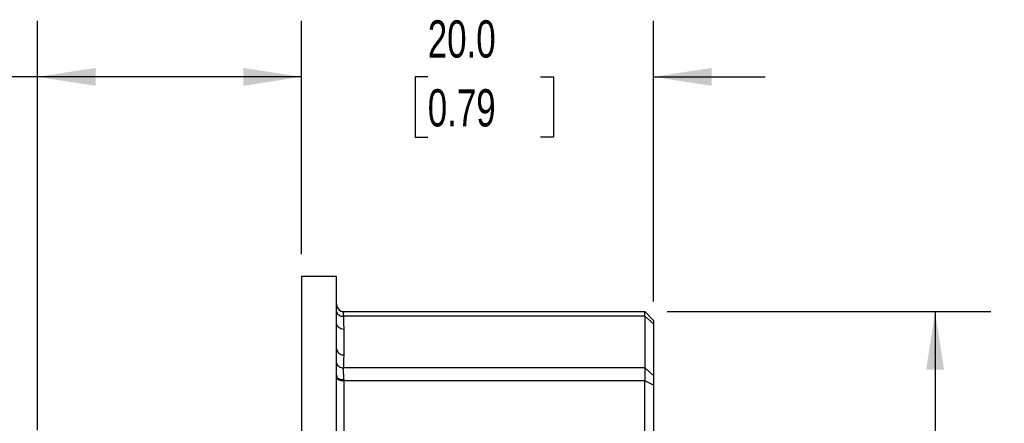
# Model space of a CAD drawing. Header units: millimetres. Extents: x 6 to 273, y 6 to 210.
# Tile 7 of 10: x 51 to 107, y 118 to 141. Entities that reach past the tile are written whole.
import ezdxf

# ---------------------------------------------------------------- set-up
doc = ezdxf.new("R2010")
doc.units = ezdxf.units.MM
doc.layers.add('DIMENSIONS', color=140, linetype='Continuous', lineweight=25)
doc.styles.add('SLDTEXTSTYLE0', font='TXT', dxfattribs={"width": 0.7})
doc.dimstyles.new('SLDDIMSTYLE0', dxfattribs={"dimtxt": 2.158008, "dimasz": 3.302, "dimexe": 0, "dimexo": 0.0625, "dimgap": 0.539502, "dimtad": 0, "dimtih": 1, "dimtoh": 1, "dimrnd": 1e-09, "dimzin": 4, "dimdsep": 46, "dimtxsty": 'SLDTEXTSTYLE0', "dimsah": 1, "dimcen": 0.09, "dimadec": 0, "dimazin": 1, "dimtfac": 1, "dimtmove": 0, "dimatfit": 0, "dimfxl": 0, "dimfrac": 2, "dimtolj": 1, "dimtzin": 12, "dimarcsym": 0})
doc.dimstyles.new('SLDDIMSTYLE1', dxfattribs={"dimtxt": 2.158008, "dimasz": 3.302, "dimexe": 0, "dimexo": 0.0625, "dimgap": 0.539502, "dimtad": 0, "dimtih": 1, "dimtoh": 1, "dimrnd": 1e-09, "dimzin": 4, "dimdsep": 46, "dimtxsty": 'SLDTEXTSTYLE0', "dimsah": 1, "dimcen": 0.09, "dimadec": 0, "dimazin": 1, "dimtfac": 1, "dimtofl": 0, "dimtmove": 0, "dimatfit": 3, "dimfxl": 0, "dimfrac": 2, "dimtolj": 1, "dimtzin": 12, "dimarcsym": 0})

# ---------------------------------------------------------------- blocks, each defined once
blk = doc.blocks.new('_D')
at = {"layer": 'DIMENSIONS'}
for p, q in [((67.016, 127.215), (67.016, 140.459)), ((87.016, 124.514), (87.016, 140.459)), ((67.016, 137.284), (60.666, 137.284)), ((74.194, 137.284), (73.47, 137.284)), ((73.47, 137.284), (73.47, 133.854)), ((80.607, 137.284), (81.332, 137.284)), ((81.332, 137.284), (81.332, 133.854)), ((87.016, 137.284), (93.366, 137.284)), ((73.47, 133.854), (74.194, 133.854)), ((81.332, 133.854), (80.607, 133.854))]:
    blk.add_line(p, q, dxfattribs=at)
for points in [[(67.016, 137.284), (63.714, 137.792), (63.714, 136.776)], [(87.016, 137.284), (90.318, 136.776), (90.318, 137.792)]]:
    blk.add_solid(points, dxfattribs=at)
at = {"layer": 'DIMENSIONS', "char_height": 2.1167, "attachment_point": 1, "style": 'SLDTEXTSTYLE0'}
for s, insert in [('20.0', (74.194, 140.496)), ('0.79', (74.194, 136.583))]:
    blk.add_mtext(s, dxfattribs=dict(at, insert=insert))
blk = doc.blocks.new('_D_1')
at = {"layer": 'DIMENSIONS'}
for p, q in [((52.016, 117.215), (52.016, 140.459)), ((67.016, 127.215), (67.016, 140.459)), ((36.322, 137.284), (35.598, 137.284)), ((35.598, 137.284), (35.598, 133.854)), ((42.735, 137.284), (43.46, 137.284)), ((43.46, 137.284), (43.46, 133.854)), ((52.016, 137.284), (45.659, 137.284)), ((67.016, 137.284), (52.016, 137.284)), ((35.598, 133.854), (36.322, 133.854)), ((43.46, 133.854), (42.735, 133.854))]:
    blk.add_line(p, q, dxfattribs=at)
for points in [[(52.016, 137.284), (55.318, 136.776), (55.318, 137.792)], [(67.016, 137.284), (63.714, 137.792), (63.714, 136.776)]]:
    blk.add_solid(points, dxfattribs=at)
at = {"layer": 'DIMENSIONS', "char_height": 2.1167, "attachment_point": 1, "style": 'SLDTEXTSTYLE0'}
for s, insert in [('15.0', (36.322, 140.496)), ('0.59', (36.322, 136.583))]:
    blk.add_mtext(s, dxfattribs=dict(at, insert=insert))
blk = doc.blocks.new('_D_2')
at = {"layer": 'DIMENSIONS'}
for p, q in [((87.786, 123.945), (106.191, 123.945)), ((103.016, 123.945), (103.016, 106.911)), ((99.81, 102.998), (99.085, 102.998)), ((99.085, 102.998), (99.085, 99.568)), ((106.223, 102.998), (106.947, 102.998)), ((106.947, 102.998), (106.947, 99.568)), ((99.085, 99.568), (99.81, 99.568)), ((106.947, 99.568), (106.223, 99.568)), ((103.016, 77.945), (103.016, 99.085)), ((87.786, 77.945), (106.191, 77.945))]:
    blk.add_line(p, q, dxfattribs=at)
for points in [[(103.016, 123.945), (102.508, 120.643), (103.524, 120.643)], [(103.016, 77.945), (103.524, 81.247), (102.508, 81.247)]]:
    blk.add_solid(points, dxfattribs=at)
at = {"layer": 'DIMENSIONS', "char_height": 2.1167, "attachment_point": 1, "style": 'SLDTEXTSTYLE0'}
for s, insert in [('46.0', (99.81, 106.21)), ('1.81', (99.81, 102.297))]:
    blk.add_mtext(s, dxfattribs=dict(at, insert=insert))

msp = doc.modelspace()

# ---------------------------------------------------------------- linework, layer by layer
for p, q in [((69.016, 125.945), (67.016, 125.945)), ((67.016, 125.945), (67.016, 100.945)), ((69.016, 124.344), (69.016, 125.945)), ((86.516, 123.677), (69.395, 123.677)), ((69.416, 123.945), (69.416, 123.944)), ((69.416, 123.945), (86.516, 123.945)), ((86.516, 123.677), (86.516, 123.945)), ((87.016, 123.445), (86.516, 123.945)), ((86.516, 123.677), (86.516, 120.748)), ((87.016, 123.244), (86.516, 123.677)), ((69.016, 121.836), (69.016, 123.282)), ((87.016, 123.445), (87.016, 123.244)), ((87.016, 123.244), (87.016, 120.315)), ((69.416, 122.936), (69.416, 121.489)), ((69.016, 120.353), (69.023, 120.228)), ((69.016, 105.022), (69.016, 120.267)), ((86.516, 120.748), (69.395, 120.748)), ((86.516, 120.748), (86.516, 120.016)), ((87.016, 120.315), (86.516, 120.748)), ((87.016, 120.315), (87.016, 119.766)), ((69.416, 120.058), (69.416, 120.016)), ((69.416, 120.016), (69.416, 104.873)), ((86.516, 120.016), (69.416, 120.016)), ((86.516, 104.873), (86.516, 120.016)), ((87.016, 119.766), (86.516, 120.016)), ((87.016, 119.766), (87.016, 104.623))]:
    msp.add_line(p, q)
at = {"flags": 128}
msp.add_lwpolyline([(69.016, 120.216), (69.024, 120.177), (69.047, 120.14), (69.084, 120.105), (69.133, 120.075), (69.194, 120.05), (69.263, 120.032), (69.338, 120.02), (69.416, 120.016)], dxfattribs=at)
msp.add_arc((69.416, 124.345), 0.4, 180, 270)
for points, knots in [([(69.016, 123.904), (69.016, 123.955), (69.016, 124.005), (69.016, 124.054), (69.016, 124.104), (69.016, 124.153), (69.016, 124.202), (69.016, 124.25), (69.016, 124.297), (69.016, 124.344)], [0, 0, 0, 0, 0.000385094, 0.000385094, 0.000385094, 0.000780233, 0.000780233, 0.000780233, 0.001175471, 0.001175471, 0.001175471, 0.001175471]), ([(69.416, 123.944), (69.416, 123.942), (69.415, 123.939), (69.407, 123.922), (69.4, 123.897), (69.39, 123.854), (69.386, 123.793), (69.392, 123.715), (69.395, 123.677)], [0, 0, 0, 0, 0.112559, 0.250515, 0.437309, 0.501225, 0.75155, 1, 1, 1, 1]), ([(69.395, 123.677), (69.399, 123.609), (69.409, 123.46), (69.415, 123.213), (69.416, 123.033), (69.416, 122.936)], [0, 0, 0, 0, 0.273027, 0.606343, 1, 1, 1, 1]), ([(69.416, 121.489), (69.416, 121.349), (69.415, 121.102), (69.401, 120.855), (69.395, 120.748)], [0, 0, 0, 0, 0.567858, 1, 1, 1, 1]), ([(69.016, 120.267), (69.016, 120.347), (69.016, 120.427), (69.016, 120.505), (69.016, 120.588), (69.016, 120.67), (69.016, 120.751), (69.016, 120.832), (69.016, 120.912), (69.016, 120.991)], [0, 0, 0, 0, 0.000379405, 0.000379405, 0.000379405, 0.000777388, 0.000777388, 0.000777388, 0.001175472, 0.001175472, 0.001175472, 0.001175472])]:
    msp.add_open_spline(points, degree=3, knots=knots)
for points in [[(69.016, 124.344), (69.016, 124.239), (69.103, 124.031), (69.311, 123.944), (69.416, 123.944)], [(69.016, 123.282), (69.016, 123.503), (69.016, 123.71), (69.016, 123.904)], [(69.016, 123.904), (69.043, 123.837), (69.146, 123.718), (69.312, 123.675), (69.395, 123.677)], [(69.416, 122.936), (69.311, 122.936), (69.103, 123.011), (69.016, 123.192), (69.016, 123.282)], [(69.016, 120.991), (69.016, 121.284), (69.016, 121.566), (69.016, 121.836)], [(69.016, 121.836), (69.016, 121.745), (69.103, 121.564), (69.311, 121.489), (69.416, 121.489)], [(69.016, 120.991), (69.043, 120.923), (69.146, 120.8), (69.312, 120.75), (69.395, 120.748)], [(69.416, 120.058), (69.311, 120.058), (69.103, 120.104), (69.016, 120.212), (69.016, 120.267)], [(69.395, 120.748), (69.387, 120.665), (69.387, 120.463), (69.416, 120.2), (69.416, 120.058)]]:
    msp.add_open_spline(points, degree=3)

# ---------------------------------------------------------------- dimensions: what is measured, and where the dimension line sits
at = {"layer": 'DIMENSIONS'}
for base, p2, dimstyle, picture, middle in [((52.016, 137.284), (52.016, 115.945), 'SLDDIMSTYLE1', '_D_1', (39.529, 137.284)), ((87.016, 137.284), (87.016, 123.244), 'SLDDIMSTYLE0', '_D', (77.401, 137.284))]:
    dim = msp.add_linear_dim(base=base, p1=(67.016, 125.945), p2=p2, dimstyle=dimstyle, dxfattribs=at)
    dim.commit()
    dim.dimension.update_dxf_attribs({"geometry": picture, "text_midpoint": middle, "dimtype": 160})
dim = msp.add_linear_dim(base=(103.016, 77.945), p1=(86.516, 123.945), p2=(86.516, 77.945), angle=90, dimstyle='SLDDIMSTYLE1', dxfattribs=at)
dim.commit()
dim.dimension.update_dxf_attribs({"geometry": '_D_2', "text_midpoint": (103.016, 102.998), "dimtype": 160})

doc.saveas('drawing.dxf')
